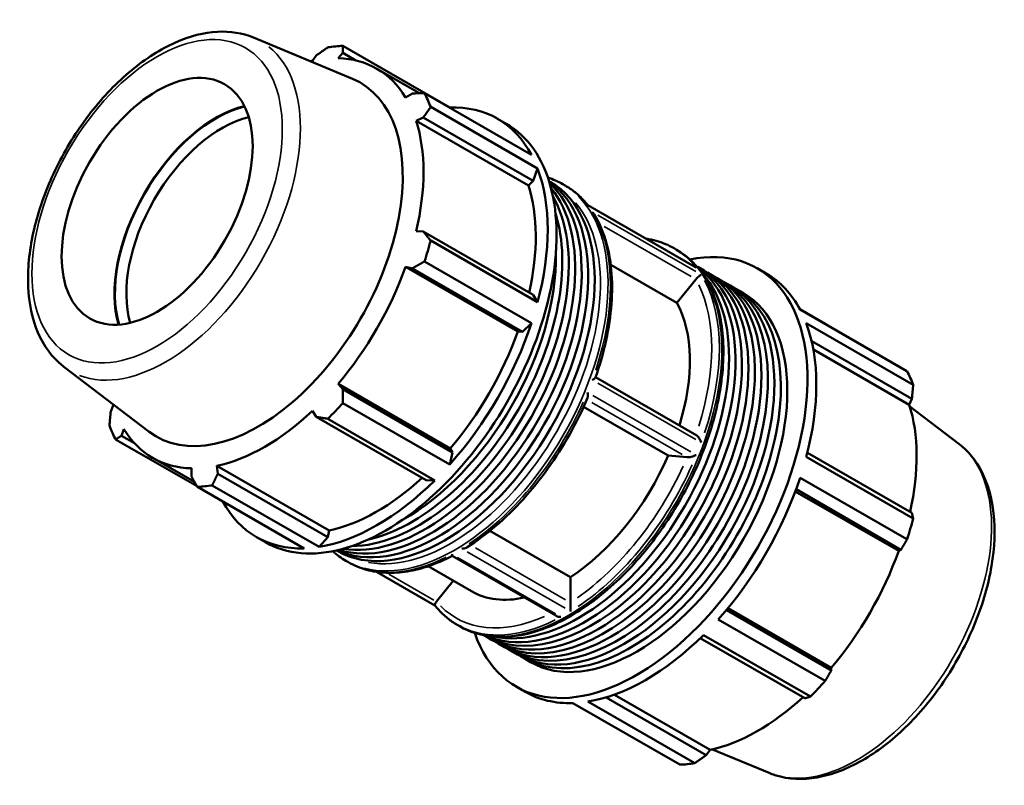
# Model space of a CAD drawing. Header units: millimetres. Extents: x -161 to 1381, y -63 to 966.
# Tile 8 of 8: x 1108 to 1381, y 753 to 966. Entities that reach past the tile are written whole.
import ezdxf

# ---------------------------------------------------------------- set-up
doc = ezdxf.new("R2010")
doc.units = ezdxf.units.MM
doc.layers.add('Visible (ISO)', color=7, linetype='Continuous', lineweight=50)
doc.layers.add('Visible Narrow (ISO)', color=7, linetype='Continuous', lineweight=35)

msp = doc.modelspace()

# ---------------------------------------------------------------- linework, layer by layer
at = {"layer": 'Visible (ISO)'}
for p, q in [((1172.374, 960.743), (1199.841, 949.323)), ((1195.87, 955.009), (1197.159, 956.48)), ((1197.159, 956.48), (1200.784, 954.392)), ((1226.856, 941.347), (1197.18, 958.436)), ((1189.835, 955.77), (1188.775, 954.321)), ((1206.62, 952.105), (1218.494, 945.267)), ((1216.501, 945.256), (1214.607, 944.135)), ((1219.867, 945.271), (1249.542, 928.182)), ((1251.255, 924.386), (1221.58, 941.475)), ((1226.898, 941.222), (1226.856, 941.347)), ((1217.546, 937.624), (1219.535, 938.534)), ((1248.698, 919.685), (1217.546, 937.624)), ((1219.535, 938.534), (1250.054, 920.96)), ((1240.113, 938.23), (1242.57, 936.815)), ((1250.054, 920.96), (1251.255, 924.386)), ((1248.698, 919.685), (1250.054, 920.96)), ((1254.442, 920.855), (1254.8, 920.649)), ((1258.26, 920.048), (1258.947, 919.652)), ((1294.902, 897.125), (1265.18, 914.241)), ((1219.535, 906.909), (1217.546, 906.987)), ((1250.054, 889.335), (1219.535, 906.909)), ((1221.58, 904.381), (1251.255, 887.292)), ((1289.15, 902.259), (1289.837, 901.864)), ((1245.759, 879.152), (1214.607, 897.091)), ((1214.607, 897.091), (1216.501, 896.694)), ((1216.501, 896.694), (1247.02, 879.119)), ((1249.542, 881.523), (1219.867, 898.612)), ((1289.886, 887.101), (1271.559, 897.655)), ((1295.688, 897.103), (1297.485, 896.068)), ((1312.214, 896.709), (1314.671, 895.294)), ((1295.131, 893.624), (1289.886, 887.101)), ((1299.282, 895.033), (1301.08, 893.998)), ((1302.877, 892.963), (1304.674, 891.928)), ((1306.471, 890.893), (1308.269, 889.858)), ((1251.255, 887.292), (1250.054, 889.335)), ((1331.089, 881.323), (1324.022, 885.393)), ((1324.101, 885.246), (1353.776, 868.157)), ((1247.02, 879.119), (1249.542, 881.523)), ((1355.489, 864.362), (1325.814, 881.451)), ((1245.759, 879.152), (1247.02, 879.119)), ((1327.323, 876.463), (1355.132, 860.449)), ((1327.803, 874.132), (1354.409, 858.81)), ((1119.77, 869.395), (1143.433, 851.37)), ((1295.439, 850.275), (1267.334, 866.459)), ((1227.022, 846.699), (1195.87, 864.638)), ((1197.159, 863.194), (1195.87, 864.638)), ((1227.679, 845.619), (1197.159, 863.194)), ((1133.505, 858.591), (1132.782, 856.952)), ((1197.18, 859.318), (1226.856, 842.229)), ((1287.517, 844.747), (1264.032, 858.271)), ((1355.132, 860.449), (1354.409, 858.81)), ((1368.144, 848.007), (1354.551, 858.36)), ((1188.775, 857.154), (1189.835, 855.468)), ((1189.835, 855.468), (1220.354, 837.893)), ((1222.72, 837.866), (1193.044, 854.955)), ((1135.816, 850.231), (1136.444, 852.08)), ((1139.35, 848.196), (1135.816, 850.231)), ((1134.138, 849.244), (1156.738, 836.23)), ((1226.856, 842.229), (1227.679, 845.619)), ((1227.679, 845.619), (1227.022, 846.699)), ((1292.763, 844.266), (1287.517, 844.747)), ((1355.132, 828.824), (1326.116, 845.533)), ((1144.431, 844.111), (1156.062, 837.413)), ((1193.429, 823.955), (1162.277, 841.894)), ((1162.482, 839.717), (1162.277, 841.894)), ((1325.814, 844.356), (1355.489, 827.267)), ((1155.181, 841.207), (1155.158, 839.007)), ((1193.001, 822.142), (1162.482, 839.717)), ((1160.96, 836.48), (1190.636, 819.391)), ((1220.354, 837.893), (1222.72, 837.866)), ((1353.776, 821.499), (1324.101, 838.588)), ((1186.5, 818.99), (1156.824, 836.079)), ((1322.771, 834.804), (1351.47, 818.277)), ((1322.982, 835.375), (1352.098, 818.609)), ((1193.001, 822.142), (1193.429, 823.955)), ((1238.031, 823.851), (1260.367, 810.989)), ((1173.243, 822.107), (1175.7, 820.692)), ((1190.636, 819.391), (1193.001, 822.142)), ((1195.462, 818.435), (1195.821, 818.229)), ((1352.098, 818.609), (1351.47, 818.277)), ((1198.077, 815.538), (1198.764, 815.142)), ((1256.284, 800.316), (1227.516, 816.883)), ((1222.723, 803.167), (1206.583, 812.461)), ((1220.84, 814.027), (1232.922, 807.069)), ((1227.863, 809.983), (1223.233, 804.227)), ((1260.367, 810.989), (1260.367, 803.985)), ((1332.756, 785.109), (1303.643, 801.874)), ((1304.037, 802.349), (1332.733, 785.824)), ((1301.414, 799.293), (1331.089, 782.204)), ((1228.967, 797.749), (1229.654, 797.354)), ((1236.708, 794.683), (1238.506, 793.648)), ((1240.303, 792.613), (1242.1, 791.578)), ((1296.419, 794.09), (1325.432, 777.383)), ((1326.954, 777.842), (1297.278, 794.931)), ((1243.897, 790.543), (1245.695, 789.508)), ((1247.492, 788.473), (1249.289, 787.438)), ((1332.733, 785.824), (1332.756, 785.109)), ((1245.344, 780.587), (1247.801, 779.172)), ((1265.194, 776.455), (1294.87, 759.366)), ((1298.079, 761.632), (1270.288, 777.635)), ((1272.559, 778.387), (1299.139, 763.081)), ((1290.734, 758.965), (1261.058, 776.054)), ((1299.139, 763.081), (1298.079, 761.632)), ((1315.54, 756.658), (1299.762, 763.218))]:
    msp.add_line(p, q, dxfattribs=at)
for centre, major_axis, start_param, end_param in [((1177.002, 897.257), (33.435, 58.061), 0.3435016, 0.4380292), ((1175.526, 898.108), (-31.095, -53.997), 3.6196245, 3.6344176), ((1175.526, 898.108), (31.095, 53.997), 5.975819, 6.5866842), ((1173.751, 899.129), (28.282, 49.113), 3.0670602, 6.3577178), ((1177.002, 897.257), (33.435, 58.061), 5.8412887, 5.9358163), ((1162.05, 905.868), (19.929, 34.607), 0.5024824, 2.6391102), ((1162.05, 905.868), (-19.837, -34.447), 3.6401681, 5.7846099), ((1206.678, 880.168), (33.435, 58.061), 5.9358163, 6.6266869), ((1163.641, 904.951), (18.714, 32.497), 0.4987603, 2.6428324), ((1175.526, 898.108), (31.095, 53.997), 5.1904208, 5.8012861), ((1209.135, 878.753), (33.435, 58.061), 3.1415926, 6.2831853), ((1206.678, 880.168), (-33.435, -58.061), 2.0088255, 2.6996961), ((1223.513, 870.474), (29.49, 51.21), 3.1926646, 6.2321134), ((1225.31, 869.439), (29.49, 51.21), 3.1415927, 6.2831853), ((1221.716, 871.509), (29.49, 51.21), 3.2652968, 6.1594811), ((1219.919, 872.544), (29.49, 51.21), 3.3528842, 6.0718937), ((1206.678, 880.168), (31.095, 53.997), 5.2072079, 5.8012861), ((1218.121, 873.579), (29.49, 51.21), 3.465685, 5.959093), ((1216.324, 874.614), (-29.49, -51.21), 0.4851707, 2.656422), ((1177.002, 897.257), (-33.435, -58.061), 1.9142979, 2.0088255), ((1278.779, 838.648), (33.435, 58.061), 2.6742679, 6.7505101), ((1214.527, 875.648), (-29.49, -51.21), 0.7651439, 2.3764488), ((1175.526, 898.108), (31.095, 53.997), 4.4050227, 5.0158879), ((1266.198, 845.893), (29.49, 51.21), 3.1318174, 6.2929605), ((1264.401, 846.928), (29.49, 51.21), 3.2010294, 6.2237486), ((1267.995, 844.858), (29.49, 51.21), 3.1415927, 6.2831853), ((1262.604, 847.963), (29.49, 51.21), 3.326598, 6.09818), ((1269.793, 843.823), (29.49, 51.21), 3.111233, 6.313545), ((1271.59, 842.788), (29.49, 51.21), 3.1415927, 6.2831853), ((1281.236, 837.233), (33.435, 58.061), 5.9358163, 6.2831853), ((1273.387, 841.753), (29.49, 51.21), 3.111233, 6.313545), ((1275.184, 840.718), (29.49, 51.21), 3.1415927, 6.2831853), ((1276.982, 839.683), (29.49, 51.21), 3.111233, 6.313545), ((1278.779, 838.648), (29.49, 51.21), 3.1415927, 6.2831853), ((1257.998, 850.615), (25.076, 43.546), 5.087045, 5.9527361), ((1206.678, 880.168), (-33.435, -58.061), 1.2234273, 1.9142979), ((1281.236, 837.233), (-33.435, -58.061), 2.0088255, 2.6996961), ((1206.678, 880.168), (31.095, 53.997), 4.4050227, 5.0158879), ((1310.912, 820.144), (33.435, 58.061), 5.8412887, 5.9358163), ((1175.526, 898.108), (-31.095, -53.997), 5.7903603, 5.8012861), ((1177.002, 897.257), (-33.435, -58.061), 1.1288997, 1.2234273), ((1312.388, 819.294), (-31.095, -53.997), 2.0656152, 2.6596934), ((1175.526, 898.108), (31.095, 53.997), 3.6196245, 4.2304897), ((1177.002, 897.257), (-33.435, -58.061), 5.8412887, 5.9358163), ((1175.526, 898.108), (-31.095, -53.997), 5.975819, 6.5866842), ((1257.998, 850.615), (-25.076, -43.546), 0.8501806, 1.7639459), ((1177.002, 897.257), (-33.435, -58.061), 0.3435016, 0.4380292), ((1206.678, 880.168), (-33.435, -58.061), 0.4380292, 1.1288997), ((1206.678, 880.168), (31.095, 53.997), 3.6196245, 4.213542), ((1281.236, 837.233), (-33.435, -58.061), 1.2234273, 1.9142979), ((1206.678, 880.168), (-33.435, -58.061), 5.9396837, 6.6266869), ((1310.912, 820.144), (-33.435, -58.061), 1.9142979, 2.0088255), ((1312.388, 819.294), (-31.095, -53.997), 1.26343, 1.8742952), ((1257.998, 850.615), (-25.076, -43.546), 0, 0.4855002), ((1281.236, 837.233), (-33.435, -58.061), 0.4380292, 1.1288997), ((1310.912, 820.144), (-33.435, -58.061), 1.1288997, 1.2234273), ((1281.236, 837.233), (-33.435, -58.061), 0, 0.3435016), ((1312.388, 819.294), (-31.095, -53.997), 0.4780318, 1.0719493), ((1310.912, 820.144), (-33.435, -58.061), 0.3435016, 0.4380292)]:
    msp.add_ellipse(centre, major_axis=major_axis, ratio=0.5780931, start_param=start_param, end_param=end_param, dxfattribs=at)
msp.add_ellipse((1145.669, 915.301), major_axis=(18.714, 32.497), ratio=0.5780931, dxfattribs=at)
for points, knots in [([(1172.374, 960.743), (1169.322, 962.012), (1165.943, 962.536), (1158.651, 962.157), (1154.711, 961.128), (1146.625, 957.553), (1142.477, 954.91), (1134.532, 948.328), (1130.74, 944.383), (1123.893, 935.622), (1120.837, 930.814), (1115.738, 920.797), (1113.694, 915.591), (1110.823, 905.252), (1109.999, 900.121), (1109.715, 890.411), (1110.257, 885.83), (1112.771, 877.8), (1114.713, 874.312), (1118.093, 870.781), (1118.907, 870.052), (1119.77, 869.395)], [5.5742533, 5.5742533, 5.5742533, 5.5742533, 5.857764, 5.857764, 6.1680699, 6.1680699, 6.4983319, 6.4983319, 6.8299258, 6.8299258, 7.1596233, 7.1596233, 7.4888896, 7.4888896, 7.8195239, 7.8195239, 8.1515774, 8.1515774, 8.4736785, 8.4736785, 8.566781, 8.566781, 8.566781, 8.566781]), ([(1258.947, 919.652), (1259.422, 919.379), (1259.886, 919.087), (1260.792, 918.467), (1261.234, 918.139), (1262.094, 917.448), (1262.512, 917.085), (1263.323, 916.324), (1263.716, 915.927), (1264.474, 915.103), (1264.839, 914.677), (1265.191, 914.235)], [0.78346445, 0.78346445, 0.78346445, 0.78346445, 0.82840511, 0.82840511, 0.87334577, 0.87334577, 0.91828643, 0.91828643, 0.96322709, 0.96322709, 1.00785558, 1.00785558, 1.00785558, 1.00785558]), ([(1265.092, 914.245), (1265.093, 914.245), (1265.093, 914.245), (1265.131, 914.254), (1265.16, 914.252), (1265.18, 914.241)], [-0.315391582, -0.315391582, -0.315391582, -0.315391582, -0.314687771, -0.314687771, -0.267263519, -0.267263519, -0.267263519, -0.267263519]), ([(1266.97, 911.689), (1266.935, 911.745), (1266.899, 911.8), (1266.737, 912.026), (1266.594, 912.186), (1266.436, 912.329), (1266.435, 912.33), (1266.434, 912.331)], [-0.083808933, -0.083808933, -0.083808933, -0.083808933, -0.064014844, -0.064014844, 0, 0, 0.000552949, 0.000552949, 0.000552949, 0.000552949]), ([(1266.97, 911.689), (1268.269, 909.567), (1269.321, 907.182), (1270.907, 901.982), (1271.442, 899.167), (1271.99, 893.206), (1272.004, 890.06), (1271.516, 883.544), (1271.015, 880.174), (1269.52, 873.327), (1268.527, 869.849), (1267.305, 866.377)], [1.088507, 1.088507, 1.088507, 1.088507, 1.27932906, 1.27932906, 1.47015112, 1.47015112, 1.66097318, 1.66097318, 1.85179525, 1.85179525, 2.04261731, 2.04261731, 2.04261731, 2.04261731]), ([(1281.331, 904.94), (1282.301, 904.797), (1283.251, 904.597), (1285.931, 903.849), (1287.598, 903.153), (1289.15, 902.259)], [0.55907333, 0.55907333, 0.55907333, 0.55907333, 0.6365396, 0.6365396, 0.78346445, 0.78346445, 0.78346445, 0.78346445]), ([(1289.837, 901.864), (1293.061, 900.007), (1295.783, 897.292), (1300.005, 890.398), (1301.47, 886.181), (1302.997, 876.621), (1303.018, 871.248), (1301.595, 859.956), (1300.145, 854.036), (1295.934, 842.259), (1293.176, 836.405), (1286.632, 825.338), (1282.848, 820.127), (1274.622, 810.864), (1270.181, 806.813), (1261.067, 800.285), (1256.394, 797.811), (1247.279, 794.736), (1242.834, 794.127), (1235.44, 794.835), (1232.372, 795.788), (1229.654, 797.354)], [0.7834645, 0.7834645, 0.7834645, 0.7834645, 1.0885421, 1.0885421, 1.4033612, 1.4033612, 1.7267183, 1.7267183, 2.0508167, 2.0508167, 2.3742114, 2.3742114, 2.6973316, 2.6973316, 3.0208, 3.0208, 3.3449638, 3.3449638, 3.6678404, 3.6678404, 3.9250571, 3.9250571, 3.9250571, 3.9250571]), ([(1294.902, 897.125), (1295.038, 897.047), (1295.168, 896.956), (1295.292, 896.855), (1295.294, 896.853), (1295.296, 896.852)], [-0.047901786, -0.047901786, -0.047901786, -0.047901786, 0, 0, 0.000710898, 0.000710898, 0.000710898, 0.000710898]), ([(1296.637, 894.938), (1296.637, 894.938), (1296.636, 894.938), (1296.58, 894.918), (1296.51, 894.881), (1296.343, 894.774), (1296.245, 894.702), (1296.026, 894.525), (1295.902, 894.418), (1295.668, 894.197), (1295.561, 894.092), (1295.357, 893.88), (1295.263, 893.777), (1295.173, 893.674)], [-0.27995094, -0.27995094, -0.27995094, -0.27995094, -0.27940293, -0.27940293, -0.21596014, -0.21596014, -0.1525089, -0.1525089, -0.08961558, -0.08961558, -0.04182836, -0.04182836, 0, 0, 0, 0]), ([(1266.434, 865.744), (1266.435, 865.744), (1266.436, 865.745), (1266.594, 865.823), (1266.737, 865.902), (1266.984, 866.055), (1267.089, 866.131), (1267.238, 866.265), (1267.287, 866.325), (1267.305, 866.377)], [-0.27995094, -0.27995094, -0.27995094, -0.27995094, -0.27940293, -0.27940293, -0.21596014, -0.21596014, -0.1525089, -0.1525089, -0.09566474, -0.09566474, -0.09566474, -0.09566474]), ([(1265.115, 860.731), (1265.138, 860.786), (1265.157, 860.847), (1265.211, 861.079), (1265.223, 861.275), (1265.203, 861.733), (1265.161, 862.005), (1265.093, 862.28), (1265.093, 862.283), (1265.092, 862.285)], [-0.18759835, -0.18759835, -0.18759835, -0.18759835, -0.15975954, -0.15975954, -0.08785316, -0.08785316, 0, 0, 0.0007109, 0.0007109, 0.0007109, 0.0007109]), ([(1265.115, 860.731), (1263.666, 857.315), (1262.007, 853.939), (1258.325, 847.381), (1256.302, 844.2), (1251.962, 838.141), (1249.645, 835.264), (1244.796, 829.914), (1242.265, 827.442), (1237.07, 822.989), (1234.408, 821.008), (1231.725, 819.308)], [2.14637292, 2.14637292, 2.14637292, 2.14637292, 2.33546979, 2.33546979, 2.52456667, 2.52456667, 2.71366355, 2.71366355, 2.90276043, 2.90276043, 3.09185731, 3.09185731, 3.09185731, 3.09185731]), ([(1295.439, 850.275), (1295.443, 850.272), (1295.448, 850.269), (1295.561, 850.202), (1295.668, 850.112), (1295.902, 849.866), (1296.026, 849.698), (1296.245, 849.341), (1296.343, 849.149), (1296.51, 848.757), (1296.58, 848.556), (1296.636, 848.354), (1296.637, 848.352), (1296.637, 848.351)], [-0.24166714, -0.24166714, -0.24166714, -0.24166714, -0.23971675, -0.23971675, -0.19149864, -0.19149864, -0.12803821, -0.12803821, -0.06401484, -0.06401484, 0, 0, 0.00055295, 0.00055295, 0.00055295, 0.00055295]), ([(1368.144, 848.007), (1370.773, 846.004), (1372.923, 843.345), (1376.255, 836.847), (1377.343, 832.923), (1378.309, 824.135), (1378.106, 819.221), (1376.4, 809.046), (1374.891, 803.785), (1370.751, 793.467), (1368.126, 788.41), (1362.022, 778.971), (1358.545, 774.59), (1351.044, 766.918), (1347.02, 763.631), (1338.764, 758.51), (1334.53, 756.68), (1326.322, 754.824), (1322.331, 754.753), (1317.58, 755.904), (1316.542, 756.242), (1315.54, 756.658)], [0.8579969, 0.8579969, 0.8579969, 0.8579969, 1.1415076, 1.1415076, 1.4518135, 1.4518135, 1.7820755, 1.7820755, 2.1136694, 2.1136694, 2.4433669, 2.4433669, 2.7726332, 2.7726332, 3.1032675, 3.1032675, 3.435321, 3.435321, 3.7574221, 3.7574221, 3.8505246, 3.8505246, 3.8505246, 3.8505246]), ([(1295.296, 844.892), (1295.294, 844.891), (1295.292, 844.89), (1295.067, 844.783), (1294.815, 844.68), (1294.331, 844.513), (1294.1, 844.443), (1293.701, 844.345), (1293.533, 844.311), (1293.222, 844.266), (1293.081, 844.253), (1292.902, 844.254), (1292.851, 844.256), (1292.804, 844.262)], [-0.31539158, -0.31539158, -0.31539158, -0.31539158, -0.31468777, -0.31468777, -0.22771042, -0.22771042, -0.15652087, -0.15652087, -0.10503253, -0.10503253, -0.05726329, -0.05726329, -0.03562165, -0.03562165, -0.03562165, -0.03562165]), ([(1227.516, 816.883), (1227.515, 816.883), (1227.515, 816.888), (1227.512, 816.922), (1227.511, 816.977), (1227.512, 817.131), (1227.512, 817.23), (1227.514, 817.349), (1227.514, 817.35), (1227.514, 817.351)], [-0.15114123, -0.15114123, -0.15114123, -0.15114123, -0.12789335, -0.12789335, -0.06329856, -0.06329856, 0, 0, 0.00065546, 0.00065546, 0.00065546, 0.00065546]), ([(1230.197, 818.896), (1230.199, 818.896), (1230.201, 818.896), (1230.414, 818.901), (1230.626, 818.924), (1231.039, 819.008), (1231.243, 819.07), (1231.535, 819.198), (1231.633, 819.25), (1231.725, 819.308)], [-0.28001365, -0.28001365, -0.28001365, -0.28001365, -0.27936392, -0.27936392, -0.21661908, -0.21661908, -0.15258934, -0.15258934, -0.11779763, -0.11779763, -0.11779763, -0.11779763]), ([(1227.516, 816.883), (1225.423, 815.796), (1223.331, 814.887), (1219.187, 813.451), (1217.136, 812.923), (1213.116, 812.267), (1211.147, 812.138), (1207.335, 812.291), (1205.493, 812.574), (1201.983, 813.552), (1200.316, 814.248), (1198.764, 815.142)], [3.19043672, 3.19043672, 3.19043672, 3.19043672, 3.3373577, 3.3373577, 3.48428255, 3.48428255, 3.63120741, 3.63120741, 3.77813226, 3.77813226, 3.92505711, 3.92505711, 3.92505711, 3.92505711]), ([(1223.194, 804.176), (1223.152, 804.12), (1223.113, 804.065), (1222.993, 803.892), (1222.925, 803.784), (1222.812, 803.586), (1222.77, 803.498), (1222.703, 803.328), (1222.691, 803.258), (1222.703, 803.198), (1222.708, 803.186), (1222.716, 803.176)], [-0.28187615, -0.28187615, -0.28187615, -0.28187615, -0.2600166, -0.2600166, -0.21176635, -0.21176635, -0.15975954, -0.15975954, -0.08785316, -0.08785316, -0.06365139, -0.06365139, -0.06365139, -0.06365139]), ([(1260.368, 803.931), (1260.373, 803.806), (1260.377, 803.666), (1260.385, 803.367), (1260.389, 803.21), (1260.396, 802.854), (1260.398, 802.656), (1260.402, 802.279), (1260.402, 802.099), (1260.402, 801.777), (1260.402, 801.633), (1260.4, 801.506), (1260.4, 801.504), (1260.4, 801.503)], [-0.28182928, -0.28182928, -0.28182928, -0.28182928, -0.23655618, -0.23655618, -0.18963106, -0.18963106, -0.12789335, -0.12789335, -0.06329856, -0.06329856, 0, 0, 0.00065546, 0.00065546, 0.00065546, 0.00065546]), ([(1228.967, 797.749), (1228.492, 798.023), (1228.028, 798.315), (1227.122, 798.935), (1226.68, 799.263), (1225.82, 799.954), (1225.402, 800.317), (1224.591, 801.077), (1224.198, 801.474), (1223.437, 802.301), (1223.07, 802.731), (1222.716, 803.176)], [3.92505711, 3.92505711, 3.92505711, 3.92505711, 3.96999777, 3.96999777, 4.01493843, 4.01493843, 4.05987909, 4.05987909, 4.10481975, 4.10481975, 4.14976041, 4.14976041, 4.14976041, 4.14976041]), ([(1257.717, 799.958), (1257.715, 799.958), (1257.713, 799.958), (1257.5, 799.962), (1257.288, 799.984), (1256.875, 800.068), (1256.67, 800.131), (1256.414, 800.246), (1256.348, 800.28), (1256.284, 800.316)], [-0.28001365, -0.28001365, -0.28001365, -0.28001365, -0.27936392, -0.27936392, -0.21661908, -0.21661908, -0.15258934, -0.15258934, -0.12954482, -0.12954482, -0.12954482, -0.12954482])]:
    msp.add_open_spline(points, degree=3, knots=knots, dxfattribs=at)
for points, weights in [([(1189.835, 955.77), (1191.398, 956.884), (1193.044, 958.035)], [1.00280395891, 1.00180998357, 1]), ([(1197.18, 958.436), (1197.161, 957.443), (1197.159, 956.48)], [1, 1.00180998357, 1.00280395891]), ([(1216.501, 945.256), (1218.141, 945.268), (1219.867, 945.271)], [1.00280395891, 1.00180998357, 1]), ([(1221.58, 941.475), (1220.528, 939.98), (1219.535, 938.534)], [1, 1.00180998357, 1.00280395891]), ([(1219.535, 906.909), (1220.528, 905.676), (1221.58, 904.381)], [1.00280395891, 1.00180998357, 1]), ([(1219.867, 898.612), (1218.141, 897.638), (1216.501, 896.694)], [1, 1.00180998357, 1.00280395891]), ([(1331.176, 881.172), (1331.133, 881.247), (1331.089, 881.323)], [1.00018030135, 1.00009118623, 1]), ([(1355.132, 860.449), (1355.315, 862.361), (1355.489, 864.362)], [1.00280395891, 1.00180998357, 1]), ([(1197.159, 863.194), (1197.161, 861.3), (1197.18, 859.318)], [1.00280395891, 1.00180998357, 1]), ([(1132.425, 853.04), (1132.599, 855.041), (1132.782, 856.952)], [1, 1.00180998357, 1.00280395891]), ([(1193.044, 854.955), (1191.398, 855.222), (1189.835, 855.468)], [1, 1.00180998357, 1.00280395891]), ([(1135.816, 850.231), (1134.986, 849.752), (1134.138, 849.244)], [1.00280395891, 1.00180998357, 1]), ([(1156.824, 836.079), (1155.966, 837.577), (1155.158, 839.007)], [1, 1.00180998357, 1.00280395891]), ([(1162.482, 839.717), (1161.728, 838.136), (1160.96, 836.48)], [1.00280395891, 1.00180998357, 1]), ([(1355.489, 827.267), (1355.315, 828.057), (1355.132, 828.824)], [1, 1.00180998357, 1.00280395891]), ([(1352.098, 818.609), (1352.928, 820.02), (1353.776, 821.499)], [1.00280395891, 1.00180998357, 1]), ([(1331.089, 782.204), (1331.948, 783.681), (1332.756, 785.109)], [1, 1.00180998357, 1.00280395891]), ([(1325.432, 777.383), (1326.185, 777.603), (1326.954, 777.842)], [1.00280395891, 1.00180998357, 1]), ([(1294.87, 759.366), (1296.515, 760.517), (1298.079, 761.632)], [1, 1.00180998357, 1.00280395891])]:
    msp.add_rational_spline(points, weights, degree=2, dxfattribs=at)
for points in [[(1254.106, 921.881), (1255.561, 921.415), (1256.951, 920.802), (1258.26, 920.048)], [(1295.173, 893.674), (1295.159, 893.657), (1295.145, 893.64), (1295.131, 893.624)], [(1292.804, 844.262), (1292.79, 844.263), (1292.776, 844.265), (1292.763, 844.266)], [(1198.077, 815.538), (1196.768, 816.292), (1195.54, 817.186), (1194.406, 818.21)], [(1223.233, 804.227), (1223.22, 804.21), (1223.207, 804.193), (1223.194, 804.176)], [(1260.367, 803.985), (1260.367, 803.968), (1260.367, 803.949), (1260.368, 803.931)]]:
    msp.add_open_spline(points, degree=3, dxfattribs=at)
at = {"layer": 'Visible Narrow (ISO)'}
for p, q in [((1266.602, 913.375), (1293.786, 897.721)), ((1295.127, 895.808), (1267.944, 911.461)), ((1269.707, 908.339), (1293.833, 894.446)), ((1267.944, 864.874), (1295.127, 849.22)), ((1293.786, 845.761), (1266.602, 861.415)), ((1266.329, 859.508), (1291.411, 845.064)), ((1231.707, 818.026), (1258.89, 802.373)), ((1258.981, 804.729), (1234.025, 819.1)), ((1256.207, 800.828), (1229.024, 816.481)), ((1222.496, 804.578), (1209.932, 811.813))]:
    msp.add_line(p, q, dxfattribs=at)
msp.add_ellipse((1145.669, 915.301), major_axis=(24.514, 42.57), ratio=0.5780931, dxfattribs=at)
for centre, major_axis, start_param, end_param in [((1148.044, 913.934), (26.375, 45.801), 3.2315931, 6.1931849), ((1228.855, 867.397), (30.092, 52.255), 6.0625333, 6.271572), ((1228.168, 867.793), (-30.092, -52.255), 0.1570796, 2.984513), ((1227.108, 868.404), (29.343, 50.955), 3.3451754, 6.0796026), ((1228.855, 867.397), (30.092, 52.255), 5.0529355, 5.9387713), ((1257.998, 850.615), (29.343, 50.955), 6.2365476, 6.329823), ((1259.059, 850.004), (30.092, 52.255), 6.0625333, 6.271572), ((1259.746, 849.609), (30.092, 52.255), 3.2986723, 6.1261057), ((1257.998, 850.615), (29.343, 50.955), 5.0770645, 5.9158494), ((1259.059, 850.004), (30.092, 52.255), 5.0529355, 5.9387713), ((1228.855, 867.397), (-30.092, -52.255), 0.8641453, 1.7499811), ((1339.87, 803.468), (26.375, 45.801), 3.3657515, 6.0590264), ((1257.998, 850.615), (-29.343, -50.955), 0.8871276, 1.7269988), ((1259.059, 850.004), (30.092, 52.255), 4.005738, 4.8915738), ((1228.855, 867.397), (-30.092, -52.255), 0.0375998, 0.7143968), ((1257.998, 850.615), (-29.343, -50.955), 6.1224856, 6.951021), ((1259.059, 850.004), (-30.092, -52.255), 0.0375998, 0.7143968)]:
    msp.add_ellipse(centre, major_axis=major_axis, ratio=0.5780931, start_param=start_param, end_param=end_param, dxfattribs=at)

doc.saveas('drawing.dxf')
